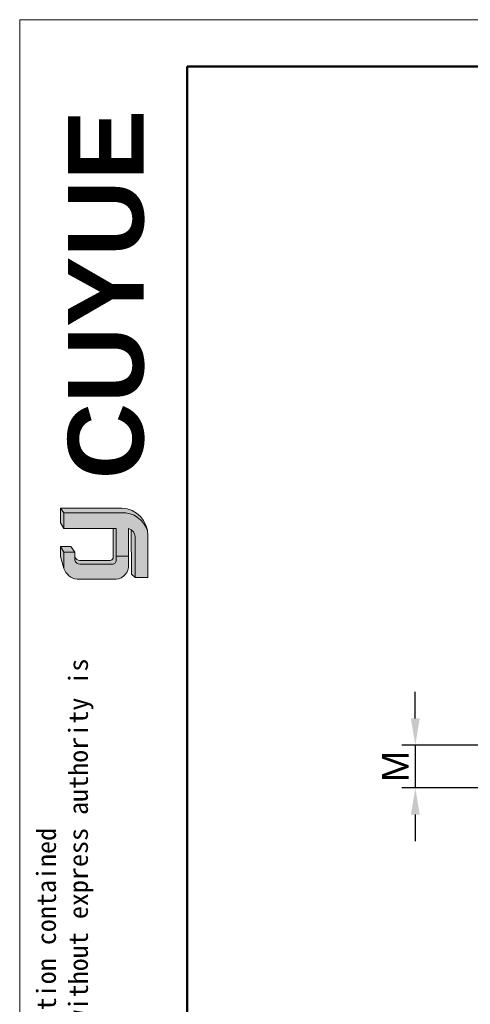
# Model space of a CAD drawing. Header units: millimetres. Extents: x 2401 to 2667, y 1633 to 1817.
# Tile 2 of 10: x 2401 to 2443, y 1725 to 1817. Entities that reach past the tile are written whole.
import ezdxf

# ---------------------------------------------------------------- set-up
doc = ezdxf.new("R2010")
doc.units = ezdxf.units.MM
for name, color, linetype, lineweight in [('0007', 7, 'Continuous', 5), ('实线层', 7, 'Continuous', 25), ('尺寸线层', 3, 'Continuous', 18), ('粗实线层', 7, 'Continuous', 50), ('细实线层', 3, 'Continuous', 18)]:
    doc.layers.add(name, color=color, linetype=linetype, lineweight=lineweight)
doc.styles.add('ARIAL', font='arial.ttf')
doc.styles.get("Standard").update_dxf_attribs({"font": 'arial.ttf'})
doc.dimstyles.new('ISO-25', dxfattribs={"dimtxt": 2.5, "dimasz": 2.5, "dimexe": 1.25, "dimexo": 0.625, "dimtad": 1, "dimtxsty": 'Standard', "dimcen": 2.5, "dimadec": 0, "dimazin": 0, "dimtfac": 1, "dimtmove": 0, "dimatfit": 3, "dimfxl": 1, "dimarcsym": 0})

# ---------------------------------------------------------------- blocks, each defined once
blk = doc.blocks.new('*D9')
at = {"layer": 'Defpoints', "color": 0, "transparency": 16777216}
for p in [(2448.558777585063, 1749.111270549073), (2437.529158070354, 1745.111270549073), (2448.558777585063, 1745.111270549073)]:
    blk.add_point(p, dxfattribs=at)
at = {"layer": '尺寸线层', "color": 0, "lineweight": -2, "transparency": 16777216}
for p, q in [((2437.529158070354, 1751.611270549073), (2437.529158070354, 1754.111270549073)), ((2447.933777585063, 1749.111270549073), (2436.279158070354, 1749.111270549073)), ((2437.529158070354, 1749.111270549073), (2437.529158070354, 1745.111270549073)), ((2447.933777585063, 1745.111270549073), (2436.279158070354, 1745.111270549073)), ((2437.529158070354, 1742.611270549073), (2437.529158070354, 1740.111270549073))]:
    blk.add_line(p, q, dxfattribs=at)
at = {"layer": '尺寸线层', "color": 0, "transparency": 16777216}
for points in [[(2437.112491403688, 1751.611270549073), (2437.945824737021, 1751.611270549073), (2437.529158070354, 1749.111270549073)], [(2437.112491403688, 1742.611270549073), (2437.945824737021, 1742.611270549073), (2437.529158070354, 1745.111270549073)]]:
    blk.add_solid(points, dxfattribs=at)
at = {"layer": '尺寸线层', "color": 0, "transparency": 16777216, "insert": (2435.654158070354, 1747.111270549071), "char_height": 2.5, "attachment_point": 5, "rotation": 90}
blk.add_mtext('M', dxfattribs=at)

msp = doc.modelspace()

# ---------------------------------------------------------------- hatches: boundary and pattern name
at = {"layer": '实线层'}
h = msp.add_hatch(color=251, dxfattribs=at)
edge = h.paths.add_edge_path(flags=0)
edge.add_line((2404.381628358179, 1771.281101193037), (2404.688008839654, 1770.847975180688))
edge.add_line((2404.688008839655, 1770.847975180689), (2410.089101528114, 1770.847975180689))
edge.add_arc((2410.184445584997, 1768.403475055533), 2.446358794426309, 18.258457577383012, 92.23360366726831, ccw=False)
edge.add_arc((2410.023111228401, 1768.764593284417), 2.517372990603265, 9.265836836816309, 88.49787900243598)
edge.add_line((2410.089101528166, 1771.281101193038), (2404.381628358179, 1771.281101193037))
h = msp.add_hatch(color=254, dxfattribs=at)
h.paths.add_polyline_path([(2404.381628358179, 1766.745836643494), (2404.688008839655, 1765.645591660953), (2404.688008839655, 1767.158362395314), (2404.381628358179, 1767.678639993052)], flags=0)
h.paths.add_polyline_path([(2404.688008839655, 1769.374206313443), (2404.688008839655, 1770.847975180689), (2404.381628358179, 1771.281101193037), (2404.381628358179, 1769.917466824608)], flags=0)
h = msp.add_hatch(color=251, dxfattribs=at)
edge = h.paths.add_edge_path(flags=0)
edge.add_line((2409.003772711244, 1766.386997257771), (2406.186425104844, 1766.386997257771))
edge.add_arc((2406.185419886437, 1766.868428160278), 0.4814319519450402, 193.8962338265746, 270.1196323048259, ccw=False)
edge.add_line((2405.718078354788, 1766.75280542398), (2405.718078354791, 1766.405617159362))
edge.add_arc((2406.185419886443, 1766.52123989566), 0.4814319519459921, 193.8962338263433, 270.1196323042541)
edge.add_line((2406.186425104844, 1766.039808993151), (2409.213232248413, 1766.039808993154))
edge.add_arc((2409.227448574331, 1766.387677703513), 0.3481590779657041, 267.659799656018, 364.9883187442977)
edge.add_line((2409.574288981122, 1766.417951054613), (2409.574288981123, 1769.374206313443))
edge.add_line((2409.574288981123, 1769.374206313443), (2409.281205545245, 1769.374206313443))
edge.add_line((2409.281205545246, 1769.374206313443), (2409.281205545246, 1766.609194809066))
edge.add_arc((2409.012385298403, 1766.660541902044), 0.273680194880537, 268.1966309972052, 349.18624476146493, ccw=False)
h = msp.add_hatch(color=251, dxfattribs=at)
edge = h.paths.add_edge_path(flags=0)
edge.add_line((2411.017672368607, 1765.104485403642), (2411.35870991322, 1764.794601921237))
edge.add_line((2411.35870991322, 1764.794601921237), (2411.35870991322, 1768.639141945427))
edge.add_arc((2410.445107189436, 1768.498288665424), 0.9243968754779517, 8.764480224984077, 53.88699480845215)
edge.add_line((2410.989927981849, 1769.245068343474), (2411.017672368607, 1765.104485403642))
msp.add_hatch(color=251, dxfattribs=at).paths.add_polyline_path([(2405.718078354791, 1767.158362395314), (2405.322757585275, 1767.678639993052), (2404.381628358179, 1767.678639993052), (2404.688008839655, 1767.158362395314)], flags=0)
h = msp.add_hatch(color=30, dxfattribs=at)
edge = h.paths.add_edge_path(flags=0)
edge.add_arc((2406.185419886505, 1766.521239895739), 0.4814319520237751, 193.8962338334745, 270.11963231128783, ccw=False)
edge.add_line((2405.718078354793, 1766.405617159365), (2405.718078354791, 1767.158362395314))
edge.add_line((2405.718078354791, 1767.158362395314), (2404.688008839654, 1767.158362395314))
edge.add_line((2404.688008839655, 1767.158362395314), (2404.688008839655, 1765.645591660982))
edge.add_arc((2406.108724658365, 1766.119595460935), 1.497702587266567, 198.4506221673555, 263.4013944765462)
edge.add_line((2405.936619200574, 1764.631814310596), (2409.574288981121, 1764.631814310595))
edge.add_arc((2409.454899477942, 1765.913354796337), 1.287089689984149, 275.3223660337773, 362.7233690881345)
edge.add_line((2410.740535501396, 1765.974509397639), (2410.740535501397, 1766.781010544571))
edge.add_line((2410.740535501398, 1766.78101054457), (2409.574288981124, 1766.78101054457))
edge.add_line((2409.574288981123, 1766.78101054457), (2409.574288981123, 1766.417951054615))
edge.add_arc((2409.227448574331, 1766.387677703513), 0.3481590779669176, -92.34020034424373, 4.988318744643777, ccw=False)
edge.add_line((2409.213232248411, 1766.039808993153), (2406.186425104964, 1766.039808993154))
at = {"layer": '尺寸线层'}
h = msp.add_hatch(color=179, dxfattribs=at)
edge = h.paths.add_edge_path(flags=0)
edge.add_line((2410.089101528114, 1770.847975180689), (2404.688008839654, 1770.847975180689))
edge.add_line((2404.688008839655, 1770.847975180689), (2404.688008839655, 1769.374206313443))
edge.add_line((2404.688008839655, 1769.374206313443), (2409.574288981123, 1769.374206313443))
edge.add_line((2409.574288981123, 1769.374206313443), (2409.574288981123, 1766.781010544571))
edge.add_line((2409.574288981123, 1766.78101054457), (2410.740535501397, 1766.78101054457))
edge.add_line((2410.740535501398, 1766.78101054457), (2410.740535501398, 1769.374206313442))
edge.add_arc((2410.445107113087, 1768.498288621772), 0.9243969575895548, 8.764482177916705, 71.36184450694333, ccw=False)
edge.add_line((2411.358709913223, 1768.639141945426), (2411.35870991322, 1764.794601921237))
edge.add_line((2411.35870991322, 1764.794601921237), (2412.540121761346, 1764.794601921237))
edge.add_line((2412.540121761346, 1764.794601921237), (2412.540121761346, 1768.72187573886))
edge.add_arc((2410.023111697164, 1768.764593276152), 2.5173725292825, 359.0276957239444, 369.2658387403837)
edge.add_arc((2410.184445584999, 1768.403475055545), 2.446358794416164, 18.25845757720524, 92.23360366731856)

# ---------------------------------------------------------------- linework, layer by layer
at = {"layer": '0007'}
for p, q in [((2404.381628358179, 1771.281101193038), (2410.089101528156, 1771.281101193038)), ((2404.381628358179, 1769.917466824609), (2404.381628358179, 1771.281101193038)), ((2404.688008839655, 1770.847975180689), (2404.381628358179, 1771.281101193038)), ((2404.688008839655, 1770.847975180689), (2410.089101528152, 1770.847975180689)), ((2404.688008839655, 1769.374206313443), (2404.688008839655, 1770.847975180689)), ((2404.688008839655, 1769.374206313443), (2404.381628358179, 1769.917466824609)), ((2409.574288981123, 1769.374206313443), (2404.688008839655, 1769.374206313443)), ((2409.281205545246, 1766.609194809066), (2409.281205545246, 1769.374206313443)), ((2409.574288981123, 1766.417951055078), (2409.574288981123, 1769.374206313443)), ((2410.740535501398, 1765.974509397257), (2410.740535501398, 1769.374206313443)), ((2411.017672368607, 1765.104485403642), (2410.989927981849, 1769.245068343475)), ((2411.35870991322, 1764.794601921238), (2411.35870991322, 1768.639141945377)), ((2412.540121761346, 1764.794601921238), (2412.540121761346, 1768.721875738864)), ((2404.381628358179, 1766.745836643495), (2404.381628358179, 1767.678639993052)), ((2405.322757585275, 1767.678639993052), (2404.381628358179, 1767.678639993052)), ((2404.688008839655, 1767.158362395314), (2404.381628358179, 1767.678639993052)), ((2405.718078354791, 1767.158362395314), (2405.322757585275, 1767.678639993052)), ((2404.688008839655, 1765.645591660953), (2404.381628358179, 1766.745836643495)), ((2404.688008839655, 1765.645591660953), (2404.688008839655, 1767.158362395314)), ((2405.718078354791, 1767.158362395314), (2404.688008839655, 1767.158362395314)), ((2405.718078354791, 1766.40561715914), (2405.718078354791, 1767.158362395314)), ((2409.574288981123, 1766.781010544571), (2410.740535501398, 1766.781010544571)), ((2409.003772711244, 1766.386997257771), (2406.186425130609, 1766.386997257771)), ((2409.213232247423, 1766.039808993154), (2406.186425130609, 1766.039808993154)), ((2411.35870991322, 1764.794601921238), (2411.017672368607, 1765.104485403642)), ((2412.540121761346, 1764.794601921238), (2411.35870991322, 1764.794601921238)), ((2409.574288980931, 1764.631814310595), (2405.936619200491, 1764.631814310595))]:
    msp.add_line(p, q, dxfattribs=at)
for centre, radius, start, end in [((2410.023111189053, 1768.76459323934), 2.517373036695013, 359.0276967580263, 88.49787813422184), ((2410.184445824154, 1768.403475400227), 2.446358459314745, 18.24249939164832, 92.23360957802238), ((2410.445107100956, 1768.498288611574), 0.9243969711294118, 8.76448268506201, 71.36184399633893), ((2406.185419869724, 1766.868428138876), 0.4814319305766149, 193.8962318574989, 270.1196373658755), ((2406.185419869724, 1766.521239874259), 0.4814319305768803, 193.8962318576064, 270.1196373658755), ((2409.012385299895, 1766.660541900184), 0.27368019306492, 268.1966306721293, 349.1862450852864), ((2409.227448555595, 1766.387677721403), 0.3481590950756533, 267.6598026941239, 4.988315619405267), ((2409.454899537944, 1765.91335474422), 1.287089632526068, 275.3223635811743, 2.723371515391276), ((2406.108724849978, 1766.119595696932), 1.497702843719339, 198.4506284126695, 263.4013882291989)]:
    msp.add_arc(centre, radius, start, end, dxfattribs=at)
at = {"layer": '粗实线层'}
msp.add_lwpolyline([(2416.197031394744, 1812.587047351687), (2656.708497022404, 1812.587047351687), (2656.708497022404, 1636.011012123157), (2416.197031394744, 1636.011012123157)], close=True, dxfattribs=at)
at = {"layer": '细实线层'}
msp.add_lwpolyline([(2400.559826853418, 1816.973154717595), (2661.09460438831, 1816.973154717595), (2661.09460438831, 1632.756645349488), (2400.559826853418, 1632.756645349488)], close=True, dxfattribs=at)

# ---------------------------------------------------------------- texts
at = {"layer": '粗实线层', "color": 49, "insert": (2405.066643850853, 1773.979913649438), "char_height": 7.0656, "width": 29.85958380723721, "attachment_point": 1, "rotation": 90, "style": 'ARIAL'}
msp.add_mtext('{\\farial|b1|i0|c0|p34;CUYUE}', dxfattribs=at)
at = {"layer": '粗实线层', "color": 3, "insert": (2402.151224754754, 1654.820200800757), "char_height": 1.791808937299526, "width": 105.2688267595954, "attachment_point": 1, "rotation": 90}
msp.add_mtext('{\\fSimHei|b0|i0|c134|p49;We reserve all rights in this document and in the information contained therein,reproduction,use or disclosure to third parties without express authority is strictly forbidden. copyright 2023CUYUE}', dxfattribs=at)

# ---------------------------------------------------------------- dimensions: what is measured, and where the dimension line sits
at = {"layer": '尺寸线层'}
dim = msp.add_linear_dim(base=(2437.529158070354, 1745.111270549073), p1=(2448.558777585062, 1749.111270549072), p2=(2448.558777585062, 1745.111270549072), angle=90, text='M', dimstyle='ISO-25', dxfattribs=at)
dim.commit()
dim.dimension.update_dxf_attribs({"geometry": '*D9', "text_midpoint": (2435.654158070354, 1747.111270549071)})

doc.saveas('drawing.dxf')
